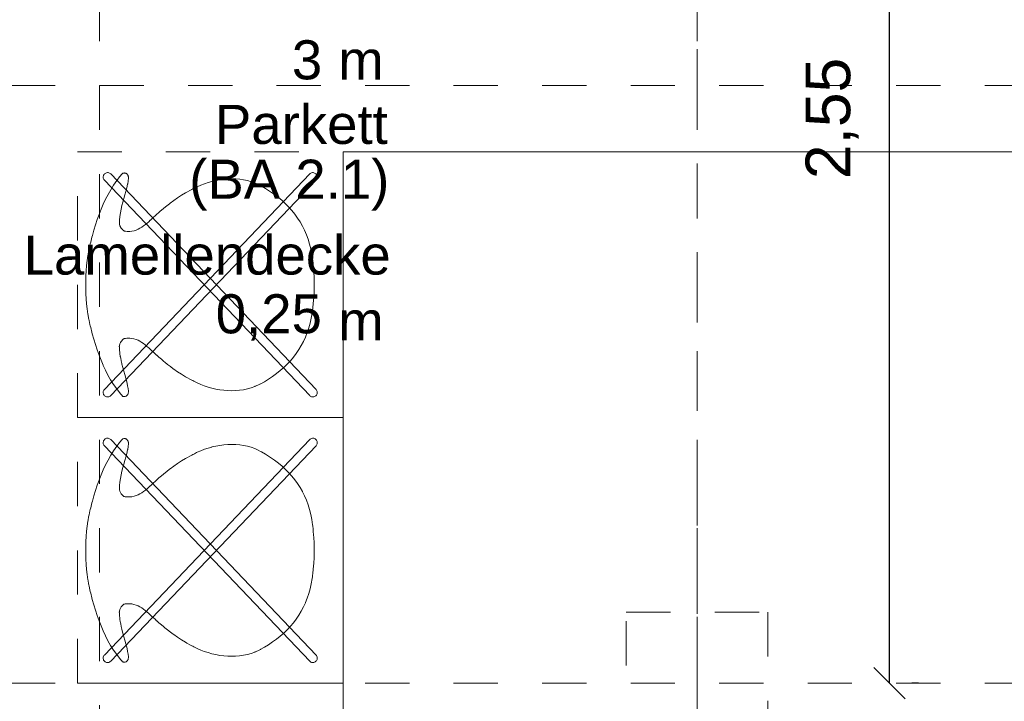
# Model space of a CAD drawing. Header units: metres. Extents: x -45.2 to 14.3, y -31.8 to 10.2.
# Tile 115 of 152: x -12.3 to -10.1, y -10.8 to -9.3. Entities that reach past the tile are written whole.
import ezdxf

# ---------------------------------------------------------------- set-up
doc = ezdxf.new("R2010")
doc.units = ezdxf.units.M
doc.header["$LTSCALE"] = 0.05
for name, pattern in [('Achsen 01', [5.291531, 3.175, -1.058062, 0.352704, -0.705764]), ('gestrichelt - 01', [2, 1, -1]), ('Raster 01', [2, 1, -1])]:
    doc.linetypes.add(name, pattern=pattern)
doc.layers.get('0').update_dxf_attribs({"lineweight": 25})
for name, color, linetype, lineweight in [('053_Niederspannungsanlagen-Bodentanks', 7, 'gestrichelt - 01', 9), ('AV1-Einrichtung Bemaßung', 7, 'Continuous', 9), ('AV1-Stempel-Raumstempel', 7, 'Continuous', 9)]:
    doc.layers.add(name, color=color, linetype=linetype, lineweight=lineweight)
for name, color, linetype, lineweight, true_color in [('AV1-Achsen', 1, 'Achsen 01', 18, 0xff0000), ('AV1-Bewegungsfläche', 7, 'gestrichelt - 01', 9, 0xd9d9d9), ('AV1-Einrichtung', 7, 'Continuous', 9, 0xa6a6a6), ('AV1-Raster', 7, 'Raster 01', 9, 0xa6a6a6)]:
    doc.layers.add(name, color=color, linetype=linetype, lineweight=lineweight, true_color=true_color)
doc.styles.add('Arial', font='arial.ttf')

msp = doc.modelspace()

# ---------------------------------------------------------------- linework, layer by layer
at = {"color": 0, "linetype": 'ByBlock', "lineweight": -2}
msp.add_line((-10.365, -10.8), (-10.365, -10.7293), dxfattribs=at)
at = {"color": 0, "linetype": 'Continuous', "lineweight": 15}
msp.add_line((-10.3296, -10.8354), (-10.4004, -10.7646), dxfattribs=at)
at = {"layer": '053_Niederspannungsanlagen-Bodentanks'}
msp.add_lwpolyline([(-10.96, -10.64), (-10.64, -10.64), (-10.64, -10.96), (-10.96, -10.96)], close=True, dxfattribs=at)
at = {"layer": 'AV1-Achsen'}
msp.add_line((-10.8, -26.5), (-10.8, 4.9), dxfattribs=at)
at = {"layer": 'AV1-Bewegungsfläche'}
for points in [[(-11.6, -9.6), (-11.6, -10.2), (-12.2, -10.2), (-12.2, -9.6)], [(-11.6, -10.2), (-11.6, -10.8), (-12.2, -10.8), (-12.2, -10.2)], [(-11.6, -10.8), (-11.6, -11.4), (-12.2, -11.4), (-12.2, -10.8)]]:
    msp.add_lwpolyline(points, close=True, dxfattribs=at)
at = {"layer": 'AV1-Einrichtung'}
for points in [[(-11.6, -12), (-11.6, -9.6), (-10, -9.6), (-10, -12)], [(-11.6651, -9.9014), (-11.6651, -9.9029), (-11.6651, -9.9076), (-11.6651, -9.9076), (-11.6655, -9.9186), (-11.666, -9.9273), (-11.666, -9.9273), (-11.6668, -9.9369), (-11.6672, -9.9409), (-11.6672, -9.9409), (-11.6674, -9.9424), (-11.6674, -9.9424), (-11.6676, -9.9455), (-11.6679, -9.9493), (-11.6679, -9.9493), (-11.6691, -9.96), (-11.6697, -9.9638), (-11.6697, -9.9638), (-11.6717, -9.9753), (-11.6717, -9.9754), (-11.6717, -9.9754), (-11.6742, -9.9866), (-11.6743, -9.9867), (-11.6743, -9.9867), (-11.6773, -9.9974), (-11.6773, -9.9975), (-11.6773, -9.9975), (-11.6809, -10.008), (-11.6809, -10.008), (-11.6809, -10.008), (-11.6849, -10.0181), (-11.6849, -10.0182), (-11.6849, -10.0182), (-11.6894, -10.0279), (-11.6895, -10.0279), (-11.6895, -10.0279), (-11.6944, -10.0373), (-11.6945, -10.0374), (-11.6945, -10.0374), (-11.6999, -10.0464), (-11.6999, -10.0464), (-11.6999, -10.0464), (-11.7058, -10.0551), (-11.7058, -10.0551), (-11.7122, -10.0635), (-11.7122, -10.0635), (-11.719, -10.0716), (-11.719, -10.0716), (-11.719, -10.0716), (-11.7262, -10.0793), (-11.7262, -10.0793), (-11.7262, -10.0793), (-11.7338, -10.0867), (-11.7338, -10.0867), (-11.7338, -10.0867), (-11.7418, -10.0938), (-11.7418, -10.0938), (-11.7418, -10.0938), (-11.7502, -10.1005), (-11.7503, -10.1005), (-11.7503, -10.1005), (-11.759, -10.107), (-11.7591, -10.107), (-11.7591, -10.107), (-11.7682, -10.1131), (-11.7684, -10.1132), (-11.7684, -10.1132), (-11.7777, -10.1189), (-11.7792, -10.1198), (-11.7792, -10.1198), (-11.7858, -10.1235), (-11.7862, -10.1237), (-11.7862, -10.1237), (-11.7921, -10.1267), (-11.7921, -10.1267), (-11.7982, -10.1294), (-11.7992, -10.1298), (-11.7992, -10.1298), (-11.8076, -10.1328), (-11.8076, -10.1328), (-11.8076, -10.1328), (-11.8161, -10.1352), (-11.8161, -10.1352), (-11.8161, -10.1352), (-11.8248, -10.137), (-11.8248, -10.137), (-11.8248, -10.137), (-11.8336, -10.1383), (-11.8336, -10.1383), (-11.8336, -10.1383), (-11.8426, -10.1391), (-11.8426, -10.1391), (-11.8426, -10.1391), (-11.8516, -10.1393), (-11.8516, -10.1393), (-11.8516, -10.1393), (-11.8606, -10.1391), (-11.8606, -10.1391), (-11.8606, -10.1391), (-11.8696, -10.1384), (-11.8696, -10.1384), (-11.8696, -10.1384), (-11.8786, -10.1372), (-11.8786, -10.1372), (-11.8786, -10.1372), (-11.8875, -10.1356), (-11.8875, -10.1356), (-11.8875, -10.1356), (-11.8963, -10.1336), (-11.8963, -10.1336), (-11.8963, -10.1336), (-11.9049, -10.1311), (-11.9049, -10.1311), (-11.9049, -10.1311), (-11.9134, -10.1283), (-11.9134, -10.1283), (-11.9134, -10.1283), (-11.9216, -10.1251), (-11.9216, -10.1251), (-11.9216, -10.1251), (-11.9296, -10.1215), (-11.9311, -10.1208), (-11.9311, -10.1208), (-11.9359, -10.1184), (-11.9373, -10.1176), (-11.9373, -10.1176), (-11.9392, -10.1166), (-11.9392, -10.1166), (-11.9417, -10.1154), (-11.9447, -10.1139), (-11.9447, -10.1139), (-11.9532, -10.1094), (-11.9561, -10.1077), (-11.9561, -10.1077), (-11.9652, -10.1022), (-11.9652, -10.1022), (-11.9652, -10.1022), (-11.974, -10.0964), (-11.974, -10.0964), (-11.9826, -10.0903), (-11.9836, -10.0896), (-11.9836, -10.0896), (-11.99, -10.0848), (-11.99, -10.0848), (-11.9962, -10.0799), (-11.9963, -10.0798), (-11.9963, -10.0798), (-12.0026, -10.0747), (-12.0047, -10.073), (-12.0047, -10.073), (-12.0112, -10.0676), (-12.0121, -10.0668), (-12.0121, -10.0668), (-12.0167, -10.0629), (-12.0169, -10.0628), (-12.0169, -10.0628), (-12.021, -10.0592), (-12.0213, -10.0589), (-12.0213, -10.0589), (-12.0248, -10.0557), (-12.0248, -10.0557), (-12.0283, -10.0524), (-12.0283, -10.0524), (-12.0283, -10.0524), (-12.0318, -10.0491), (-12.0319, -10.0491), (-12.0319, -10.0491), (-12.0354, -10.0457), (-12.0355, -10.0457), (-12.0355, -10.0457), (-12.0391, -10.0424), (-12.0391, -10.0424), (-12.0391, -10.0424), (-12.0429, -10.0391), (-12.0429, -10.0391), (-12.0429, -10.0391), (-12.0467, -10.036), (-12.0468, -10.036), (-12.0468, -10.036), (-12.0507, -10.033), (-12.0507, -10.033), (-12.0507, -10.033), (-12.0547, -10.0302), (-12.0548, -10.0302), (-12.0548, -10.0302), (-12.0589, -10.0277), (-12.0589, -10.0277), (-12.0589, -10.0277), (-12.0632, -10.0255), (-12.0632, -10.0255), (-12.0632, -10.0255), (-12.0677, -10.0236), (-12.0677, -10.0236), (-12.0723, -10.0222), (-12.0723, -10.0221), (-12.0723, -10.0221), (-12.0771, -10.0211), (-12.0771, -10.0211), (-12.0771, -10.0211), (-12.082, -10.0206), (-12.082, -10.0206), (-12.082, -10.0206), (-12.0871, -10.0206), (-12.0881, -10.0206), (-12.0881, -10.0206), (-12.0915, -10.021), (-12.0924, -10.0211), (-12.0924, -10.0211), (-12.0938, -10.0214), (-12.0938, -10.0214), (-12.0942, -10.0215), (-12.0943, -10.0215), (-12.0943, -10.0215), (-12.0948, -10.0218), (-12.095, -10.0219), (-12.095, -10.0219), (-12.0957, -10.0223), (-12.096, -10.0225), (-12.096, -10.0225), (-12.0973, -10.0235), (-12.0976, -10.0238), (-12.0976, -10.0238), (-12.0992, -10.0255), (-12.0993, -10.0256), (-12.0993, -10.0256), (-12.101, -10.0278), (-12.1011, -10.0279), (-12.1011, -10.0279), (-12.1026, -10.0305), (-12.1027, -10.0306), (-12.1027, -10.0306), (-12.104, -10.0336), (-12.1041, -10.034), (-12.1041, -10.034), (-12.1049, -10.0365), (-12.105, -10.0371), (-12.105, -10.0371), (-12.1052, -10.0384), (-12.1053, -10.0386), (-12.1053, -10.0386), (-12.1054, -10.0395), (-12.1054, -10.0395), (-12.1053, -10.0417), (-12.1053, -10.0422), (-12.1053, -10.0422), (-12.1052, -10.0454), (-12.1051, -10.047), (-12.1051, -10.047), (-12.1045, -10.0534), (-12.1042, -10.0555), (-12.1042, -10.0555), (-12.1033, -10.0617), (-12.1031, -10.0627), (-12.1031, -10.0627), (-12.1023, -10.0668), (-12.1023, -10.0668), (-12.1014, -10.0709), (-12.1012, -10.0719), (-12.1012, -10.0719), (-12.0997, -10.078), (-12.0995, -10.079), (-12.0995, -10.079), (-12.0973, -10.087), (-12.0973, -10.087), (-12.0951, -10.095), (-12.0951, -10.095), (-12.0928, -10.103), (-12.0928, -10.103), (-12.0906, -10.111), (-12.0906, -10.111), (-12.0906, -10.111), (-12.0885, -10.119), (-12.0885, -10.119), (-12.0885, -10.119), (-12.0868, -10.1272), (-12.0866, -10.1282), (-12.0866, -10.1282), (-12.0855, -10.1344), (-12.0853, -10.136), (-12.0853, -10.136), (-12.0849, -10.1391), (-12.0848, -10.1397), (-12.0848, -10.1397), (-12.0846, -10.1418), (-12.0846, -10.1418), (-12.0847, -10.1423), (-12.0848, -10.1427), (-12.0848, -10.1427), (-12.0851, -10.1441), (-12.0853, -10.1447), (-12.0853, -10.1447), (-12.0858, -10.1462), (-12.0858, -10.1462), (-12.0858, -10.1462), (-12.0864, -10.1476), (-12.0864, -10.1476), (-12.0864, -10.1476), (-12.0872, -10.1489), (-12.0872, -10.1489), (-12.0872, -10.1489), (-12.0881, -10.15), (-12.0881, -10.15), (-12.0885, -10.1505), (-12.0891, -10.1509), (-12.0894, -10.1512), (-12.0894, -10.1512), (-12.09, -10.1516), (-12.0906, -10.1519), (-12.0906, -10.1519), (-12.0919, -10.1523), (-12.092, -10.1523), (-12.092, -10.1523), (-12.0927, -10.1525), (-12.0934, -10.1526), (-12.0937, -10.1526), (-12.0937, -10.1526), (-12.0948, -10.1525), (-12.0948, -10.1525), (-12.096, -10.1524), (-12.0961, -10.1523), (-12.0961, -10.1523), (-12.0971, -10.1521), (-12.0972, -10.1521), (-12.0972, -10.1521), (-12.0979, -10.1519), (-12.0979, -10.1519), (-12.0999, -10.1496), (-12.1024, -10.1467), (-12.1024, -10.1467), (-12.1091, -10.1383), (-12.1114, -10.1352), (-12.1114, -10.1352), (-12.1184, -10.1251), (-12.1184, -10.1251), (-12.125, -10.1147), (-12.125, -10.1147), (-12.131, -10.1041), (-12.131, -10.1041), (-12.131, -10.1041), (-12.1367, -10.0931), (-12.1367, -10.0931), (-12.1367, -10.0931), (-12.1419, -10.082), (-12.1419, -10.0819), (-12.1419, -10.0819), (-12.1468, -10.0705), (-12.1468, -10.0705), (-12.1468, -10.0705), (-12.1513, -10.0589), (-12.1513, -10.0589), (-12.1513, -10.0589), (-12.1555, -10.0471), (-12.1555, -10.0471), (-12.1555, -10.0471), (-12.1594, -10.0352), (-12.1594, -10.0352), (-12.1594, -10.0352), (-12.163, -10.0231), (-12.163, -10.0231), (-12.163, -10.0231), (-12.1664, -10.011), (-12.1674, -10.0072), (-12.1674, -10.0072), (-12.1701, -9.9964), (-12.1711, -9.9926), (-12.1711, -9.9926), (-12.1718, -9.9895), (-12.1738, -9.9806), (-12.1738, -9.9806), (-12.1744, -9.9777), (-12.1748, -9.9756), (-12.1748, -9.9756), (-12.176, -9.9684), (-12.1764, -9.9663), (-12.1764, -9.9663), (-12.178, -9.9547), (-12.178, -9.9547), (-12.178, -9.9547), (-12.1793, -9.9432), (-12.1793, -9.9432), (-12.1793, -9.9432), (-12.1803, -9.9316), (-12.1803, -9.9316), (-12.1809, -9.9201), (-12.1811, -9.9165), (-12.1811, -9.9165), (-12.1813, -9.9064), (-12.1813, -9.9028), (-12.1813, -9.9028), (-12.1814, -9.8999), (-12.1813, -9.9001), (-12.1813, -9.9001), (-12.1813, -9.8972), (-12.1812, -9.8936), (-12.1812, -9.8936), (-12.181, -9.8835), (-12.1808, -9.8799), (-12.1808, -9.8799), (-12.1802, -9.8684), (-12.1802, -9.8684), (-12.1792, -9.8568), (-12.1792, -9.8568), (-12.1792, -9.8568), (-12.1779, -9.8453), (-12.1779, -9.8453), (-12.1779, -9.8453), (-12.1763, -9.8338), (-12.1759, -9.8316), (-12.1759, -9.8316), (-12.1747, -9.8244), (-12.1743, -9.8223), (-12.1743, -9.8223), (-12.1737, -9.8194), (-12.1717, -9.8105), (-12.1717, -9.8105), (-12.171, -9.8074), (-12.1701, -9.8036), (-12.1701, -9.8036), (-12.1673, -9.7928), (-12.1663, -9.789), (-12.1663, -9.789), (-12.1629, -9.7769), (-12.1629, -9.7769), (-12.1629, -9.7769), (-12.1593, -9.7648), (-12.1593, -9.7648), (-12.1593, -9.7648), (-12.1554, -9.7529), (-12.1554, -9.7529), (-12.1554, -9.7529), (-12.1512, -9.7411), (-12.1512, -9.7411), (-12.1512, -9.7411), (-12.1467, -9.7295), (-12.1467, -9.7295), (-12.1467, -9.7295), (-12.1418, -9.7181), (-12.1418, -9.718), (-12.1418, -9.718), (-12.1366, -9.7069), (-12.1366, -9.7069), (-12.1366, -9.7069), (-12.1309, -9.6959), (-12.1309, -9.6959), (-12.1309, -9.6959), (-12.1249, -9.6853), (-12.1249, -9.6853), (-12.1183, -9.6749), (-12.1183, -9.6749), (-12.1113, -9.6648), (-12.1104, -9.6636), (-12.1104, -9.6636), (-12.1047, -9.6563), (-12.1033, -9.6545), (-12.1033, -9.6545), (-12.1003, -9.651), (-12.0998, -9.6504), (-12.0998, -9.6504), (-12.0978, -9.6481), (-12.0978, -9.6481), (-12.0971, -9.6479), (-12.0967, -9.6478), (-12.0967, -9.6478), (-12.0952, -9.6475), (-12.0947, -9.6475), (-12.0947, -9.6475), (-12.0936, -9.6474), (-12.0936, -9.6474), (-12.0926, -9.6475), (-12.0924, -9.6476), (-12.0924, -9.6476), (-12.0916, -9.6477), (-12.091, -9.648), (-12.0907, -9.648), (-12.0907, -9.648), (-12.0899, -9.6484), (-12.0892, -9.6489), (-12.0892, -9.6489), (-12.0885, -9.6495), (-12.0878, -9.6502), (-12.0878, -9.6502), (-12.0878, -9.6502), (-12.0867, -9.6517), (-12.0867, -9.6518), (-12.0867, -9.6518), (-12.0858, -9.6535), (-12.0858, -9.6536), (-12.0858, -9.6536), (-12.0851, -9.6555), (-12.085, -9.6559), (-12.085, -9.6559), (-12.0847, -9.6573), (-12.0846, -9.6577), (-12.0846, -9.6577), (-12.0845, -9.6582), (-12.0845, -9.6582), (-12.0847, -9.6603), (-12.0848, -9.6609), (-12.0848, -9.6609), (-12.0852, -9.664), (-12.0854, -9.6656), (-12.0854, -9.6656), (-12.0865, -9.6718), (-12.0867, -9.6728), (-12.0867, -9.6728), (-12.0884, -9.681), (-12.0884, -9.681), (-12.0884, -9.681), (-12.0905, -9.6891), (-12.0905, -9.6891), (-12.0905, -9.6891), (-12.0927, -9.6971), (-12.0927, -9.6971), (-12.095, -9.705), (-12.095, -9.705), (-12.0972, -9.713), (-12.0972, -9.713), (-12.0994, -9.721), (-12.0994, -9.721), (-12.0994, -9.721), (-12.1013, -9.7291), (-12.1013, -9.7291), (-12.1013, -9.7291), (-12.103, -9.7373), (-12.103, -9.7373), (-12.103, -9.7373), (-12.1043, -9.7456), (-12.1044, -9.7466), (-12.1044, -9.7466), (-12.105, -9.753), (-12.1051, -9.7546), (-12.1051, -9.7546), (-12.1052, -9.7578), (-12.1052, -9.7584), (-12.1052, -9.7584), (-12.1053, -9.7605), (-12.1053, -9.7605), (-12.1052, -9.7614), (-12.1051, -9.7616), (-12.1051, -9.7616), (-12.1049, -9.7629), (-12.1048, -9.7635), (-12.1048, -9.7635), (-12.104, -9.766), (-12.1039, -9.7665), (-12.1039, -9.7665), (-12.1026, -9.7694), (-12.1025, -9.7695), (-12.1025, -9.7695), (-12.101, -9.7721), (-12.1009, -9.7722), (-12.1009, -9.7722), (-12.0992, -9.7744), (-12.099, -9.7747), (-12.099, -9.7747), (-12.0976, -9.776), (-12.0974, -9.7763), (-12.0974, -9.7763), (-12.0965, -9.777), (-12.0965, -9.7771), (-12.0965, -9.7771), (-12.0957, -9.7776), (-12.0956, -9.7777), (-12.0956, -9.7777), (-12.0949, -9.7781), (-12.0947, -9.7782), (-12.0947, -9.7782), (-12.0942, -9.7785), (-12.0941, -9.7785), (-12.0941, -9.7785), (-12.0937, -9.7786), (-12.0937, -9.7786), (-12.0923, -9.7789), (-12.0914, -9.779), (-12.0914, -9.779), (-12.088, -9.7794), (-12.087, -9.7794), (-12.087, -9.7794), (-12.0819, -9.7794), (-12.0819, -9.7794), (-12.0819, -9.7794), (-12.077, -9.7789), (-12.0769, -9.7789), (-12.0769, -9.7789), (-12.0722, -9.7779), (-12.0722, -9.7778), (-12.0722, -9.7778), (-12.0676, -9.7764), (-12.0676, -9.7764), (-12.0631, -9.7745), (-12.0631, -9.7745), (-12.0588, -9.7723), (-12.0588, -9.7723), (-12.0588, -9.7723), (-12.0546, -9.7698), (-12.0546, -9.7698), (-12.0546, -9.7698), (-12.0506, -9.767), (-12.0506, -9.767), (-12.0506, -9.767), (-12.0466, -9.764), (-12.0466, -9.764), (-12.0466, -9.764), (-12.0428, -9.7609), (-12.0428, -9.7609), (-12.0428, -9.7609), (-12.039, -9.7576), (-12.039, -9.7576), (-12.039, -9.7576), (-12.0354, -9.7543), (-12.0353, -9.7543), (-12.0353, -9.7543), (-12.0317, -9.7509), (-12.0317, -9.7509), (-12.0317, -9.7509), (-12.0282, -9.7476), (-12.0282, -9.7476), (-12.0282, -9.7476), (-12.0247, -9.7443), (-12.0247, -9.7443), (-12.0212, -9.7411), (-12.0209, -9.7408), (-12.0209, -9.7408), (-12.0167, -9.7372), (-12.0166, -9.7371), (-12.0166, -9.7371), (-12.012, -9.7332), (-12.011, -9.7324), (-12.011, -9.7324), (-12.0046, -9.7271), (-12.0046, -9.727), (-12.0046, -9.727), (-11.9983, -9.7219), (-11.9983, -9.7219), (-11.9919, -9.7168), (-11.9909, -9.716), (-11.9909, -9.716), (-11.9825, -9.7097), (-11.9825, -9.7097), (-11.9825, -9.7097), (-11.9739, -9.7036), (-11.9739, -9.7036), (-11.9651, -9.6978), (-11.9651, -9.6978), (-11.9651, -9.6978), (-11.956, -9.6924), (-11.9531, -9.6906), (-11.9531, -9.6906), (-11.9446, -9.6861), (-11.9416, -9.6846), (-11.9416, -9.6846), (-11.9391, -9.6834), (-11.9391, -9.6834), (-11.9372, -9.6824), (-11.9358, -9.6816), (-11.9358, -9.6816), (-11.931, -9.6792), (-11.9295, -9.6785), (-11.9295, -9.6785), (-11.9215, -9.6749), (-11.9215, -9.6749), (-11.9215, -9.6749), (-11.9133, -9.6717), (-11.9132, -9.6717), (-11.9132, -9.6717), (-11.9048, -9.6689), (-11.9048, -9.6689), (-11.9048, -9.6689), (-11.8962, -9.6665), (-11.8962, -9.6664), (-11.8962, -9.6664), (-11.8874, -9.6644), (-11.8874, -9.6644), (-11.8874, -9.6644), (-11.8785, -9.6628), (-11.8785, -9.6628), (-11.8785, -9.6628), (-11.8695, -9.6616), (-11.8695, -9.6616), (-11.8695, -9.6616), (-11.8605, -9.6609), (-11.8605, -9.6609), (-11.8605, -9.6609), (-11.8515, -9.6607), (-11.8514, -9.6607), (-11.8514, -9.6607), (-11.8425, -9.6609), (-11.8424, -9.6609), (-11.8424, -9.6609), (-11.8335, -9.6617), (-11.8335, -9.6617), (-11.8335, -9.6617), (-11.8247, -9.663), (-11.8247, -9.663), (-11.8247, -9.663), (-11.816, -9.6648), (-11.816, -9.6648), (-11.816, -9.6648), (-11.8075, -9.6672), (-11.8075, -9.6672), (-11.8075, -9.6672), (-11.7991, -9.6702), (-11.7981, -9.6706), (-11.7981, -9.6706), (-11.792, -9.6733), (-11.792, -9.6733), (-11.7861, -9.6763), (-11.7845, -9.6772), (-11.7845, -9.6772), (-11.7755, -9.6824), (-11.7729, -9.6839), (-11.7729, -9.6839), (-11.7636, -9.6899), (-11.7635, -9.6899), (-11.7635, -9.6899), (-11.7545, -9.6962), (-11.7545, -9.6962), (-11.7545, -9.6962), (-11.7459, -9.7028), (-11.7459, -9.7028), (-11.7459, -9.7028), (-11.7377, -9.7097), (-11.7376, -9.7097), (-11.7376, -9.7097), (-11.7298, -9.717), (-11.7298, -9.717), (-11.7298, -9.717), (-11.7224, -9.7245), (-11.7224, -9.7245), (-11.7224, -9.7245), (-11.7154, -9.7324), (-11.7154, -9.7324), (-11.7088, -9.7406), (-11.7088, -9.7406), (-11.7027, -9.7492), (-11.7027, -9.7492), (-11.7027, -9.7492), (-11.697, -9.7581), (-11.697, -9.7581), (-11.697, -9.7581), (-11.6918, -9.7673), (-11.6918, -9.7674), (-11.6918, -9.7674), (-11.687, -9.7769), (-11.687, -9.777), (-11.687, -9.777), (-11.6827, -9.7869), (-11.6827, -9.7869), (-11.6827, -9.7869), (-11.6789, -9.7972), (-11.6789, -9.7973), (-11.6789, -9.7973), (-11.6756, -9.8079), (-11.6756, -9.808), (-11.6756, -9.808), (-11.6728, -9.8189), (-11.6728, -9.8191), (-11.6728, -9.8191), (-11.6705, -9.8304), (-11.6705, -9.8305), (-11.6705, -9.8305), (-11.6687, -9.8422), (-11.6684, -9.8446), (-11.6684, -9.8446), (-11.6677, -9.8522), (-11.6675, -9.8545), (-11.6675, -9.8545), (-11.6673, -9.8576), (-11.6673, -9.8576), (-11.6671, -9.8591), (-11.6667, -9.8631), (-11.6667, -9.8631), (-11.6659, -9.8727), (-11.6654, -9.8815), (-11.6654, -9.8815), (-11.665, -9.8924), (-11.665, -9.8971), (-11.665, -9.8971), (-11.6649, -9.8986)], [(-12.1392, -9.6635), (-12.1402, -9.6622), (-12.1411, -9.6606), (-12.1416, -9.659), (-12.1419, -9.6573), (-12.1419, -9.6555), (-12.1415, -9.6538), (-12.1409, -9.6522), (-12.14, -9.6507), (-12.1388, -9.6494), (-12.1388, -9.6494), (-12.1374, -9.6483), (-12.1359, -9.6475), (-12.1343, -9.6469), (-12.1325, -9.6467), (-12.1308, -9.6467), (-12.1291, -9.647), (-12.1275, -9.6477), (-12.126, -9.6486), (-12.1247, -9.6497), (-11.6608, -10.1365), (-11.6608, -10.1365), (-11.6598, -10.1378), (-11.6589, -10.1394), (-11.6584, -10.141), (-11.6581, -10.1427), (-11.6581, -10.1445), (-11.6585, -10.1462), (-11.6591, -10.1478), (-11.66, -10.1493), (-11.6612, -10.1506), (-11.6612, -10.1506), (-11.6626, -10.1517), (-11.6641, -10.1525), (-11.6657, -10.1531), (-11.6675, -10.1533), (-11.6692, -10.1533), (-11.6709, -10.153), (-11.6725, -10.1523), (-11.674, -10.1514), (-11.6753, -10.1503)], [(-12.1247, -10.1503), (-12.126, -10.1514), (-12.1275, -10.1523), (-12.1291, -10.153), (-12.1308, -10.1533), (-12.1325, -10.1533), (-12.1343, -10.1531), (-12.1359, -10.1525), (-12.1374, -10.1517), (-12.1388, -10.1506), (-12.1388, -10.1506), (-12.14, -10.1493), (-12.1409, -10.1478), (-12.1415, -10.1462), (-12.1419, -10.1445), (-12.1419, -10.1427), (-12.1416, -10.141), (-12.1411, -10.1394), (-12.1402, -10.1378), (-12.1392, -10.1365), (-11.6753, -9.6497), (-11.6753, -9.6497), (-11.674, -9.6486), (-11.6725, -9.6477), (-11.6709, -9.647), (-11.6692, -9.6467), (-11.6675, -9.6467), (-11.6657, -9.6469), (-11.6657, -9.6469), (-11.6641, -9.6475), (-11.6626, -9.6483), (-11.6612, -9.6494), (-11.66, -9.6507), (-11.6591, -9.6522), (-11.6585, -9.6538), (-11.6585, -9.6538), (-11.6581, -9.6555), (-11.6581, -9.6573), (-11.6584, -9.659), (-11.6589, -9.6606), (-11.6598, -9.6622), (-11.6608, -9.6635)], [(-11.6651, -10.5014), (-11.6651, -10.5029), (-11.6651, -10.5076), (-11.6651, -10.5076), (-11.6655, -10.5186), (-11.666, -10.5273), (-11.666, -10.5273), (-11.6668, -10.5369), (-11.6672, -10.5409), (-11.6672, -10.5409), (-11.6674, -10.5424), (-11.6674, -10.5424), (-11.6676, -10.5455), (-11.6679, -10.5493), (-11.6679, -10.5493), (-11.6691, -10.56), (-11.6697, -10.5638), (-11.6697, -10.5638), (-11.6717, -10.5753), (-11.6717, -10.5754), (-11.6717, -10.5754), (-11.6742, -10.5866), (-11.6743, -10.5867), (-11.6743, -10.5867), (-11.6773, -10.5974), (-11.6773, -10.5975), (-11.6773, -10.5975), (-11.6809, -10.608), (-11.6809, -10.608), (-11.6809, -10.608), (-11.6849, -10.6181), (-11.6849, -10.6182), (-11.6849, -10.6182), (-11.6894, -10.6279), (-11.6895, -10.6279), (-11.6895, -10.6279), (-11.6944, -10.6373), (-11.6945, -10.6374), (-11.6945, -10.6374), (-11.6999, -10.6464), (-11.6999, -10.6464), (-11.6999, -10.6464), (-11.7058, -10.6551), (-11.7058, -10.6551), (-11.7122, -10.6635), (-11.7122, -10.6635), (-11.719, -10.6716), (-11.719, -10.6716), (-11.719, -10.6716), (-11.7262, -10.6793), (-11.7262, -10.6793), (-11.7262, -10.6793), (-11.7338, -10.6867), (-11.7338, -10.6867), (-11.7338, -10.6867), (-11.7418, -10.6938), (-11.7418, -10.6938), (-11.7418, -10.6938), (-11.7502, -10.7005), (-11.7503, -10.7005), (-11.7503, -10.7005), (-11.759, -10.707), (-11.7591, -10.707), (-11.7591, -10.707), (-11.7682, -10.7131), (-11.7684, -10.7132), (-11.7684, -10.7132), (-11.7777, -10.7189), (-11.7792, -10.7198), (-11.7792, -10.7198), (-11.7858, -10.7235), (-11.7862, -10.7237), (-11.7862, -10.7237), (-11.7921, -10.7267), (-11.7921, -10.7267), (-11.7982, -10.7294), (-11.7992, -10.7298), (-11.7992, -10.7298), (-11.8076, -10.7328), (-11.8076, -10.7328), (-11.8076, -10.7328), (-11.8161, -10.7352), (-11.8161, -10.7352), (-11.8161, -10.7352), (-11.8248, -10.737), (-11.8248, -10.737), (-11.8248, -10.737), (-11.8336, -10.7383), (-11.8336, -10.7383), (-11.8336, -10.7383), (-11.8426, -10.7391), (-11.8426, -10.7391), (-11.8426, -10.7391), (-11.8516, -10.7393), (-11.8516, -10.7393), (-11.8516, -10.7393), (-11.8606, -10.7391), (-11.8606, -10.7391), (-11.8606, -10.7391), (-11.8696, -10.7384), (-11.8696, -10.7384), (-11.8696, -10.7384), (-11.8786, -10.7372), (-11.8786, -10.7372), (-11.8786, -10.7372), (-11.8875, -10.7356), (-11.8875, -10.7356), (-11.8875, -10.7356), (-11.8963, -10.7336), (-11.8963, -10.7336), (-11.8963, -10.7336), (-11.9049, -10.7311), (-11.9049, -10.7311), (-11.9049, -10.7311), (-11.9134, -10.7283), (-11.9134, -10.7283), (-11.9134, -10.7283), (-11.9216, -10.7251), (-11.9216, -10.7251), (-11.9216, -10.7251), (-11.9296, -10.7215), (-11.9311, -10.7208), (-11.9311, -10.7208), (-11.9359, -10.7184), (-11.9373, -10.7176), (-11.9373, -10.7176), (-11.9392, -10.7166), (-11.9392, -10.7166), (-11.9417, -10.7154), (-11.9447, -10.7139), (-11.9447, -10.7139), (-11.9532, -10.7094), (-11.9561, -10.7077), (-11.9561, -10.7077), (-11.9652, -10.7022), (-11.9652, -10.7022), (-11.9652, -10.7022), (-11.974, -10.6964), (-11.974, -10.6964), (-11.9826, -10.6903), (-11.9836, -10.6896), (-11.9836, -10.6896), (-11.99, -10.6848), (-11.99, -10.6848), (-11.9962, -10.6799), (-11.9963, -10.6798), (-11.9963, -10.6798), (-12.0026, -10.6747), (-12.0047, -10.673), (-12.0047, -10.673), (-12.0112, -10.6676), (-12.0121, -10.6668), (-12.0121, -10.6668), (-12.0167, -10.6629), (-12.0169, -10.6628), (-12.0169, -10.6628), (-12.021, -10.6592), (-12.0213, -10.6589), (-12.0213, -10.6589), (-12.0248, -10.6557), (-12.0248, -10.6557), (-12.0283, -10.6524), (-12.0283, -10.6524), (-12.0283, -10.6524), (-12.0318, -10.6491), (-12.0319, -10.6491), (-12.0319, -10.6491), (-12.0354, -10.6457), (-12.0355, -10.6457), (-12.0355, -10.6457), (-12.0391, -10.6424), (-12.0391, -10.6424), (-12.0391, -10.6424), (-12.0429, -10.6391), (-12.0429, -10.6391), (-12.0429, -10.6391), (-12.0467, -10.636), (-12.0468, -10.636), (-12.0468, -10.636), (-12.0507, -10.633), (-12.0507, -10.633), (-12.0507, -10.633), (-12.0547, -10.6302), (-12.0548, -10.6302), (-12.0548, -10.6302), (-12.0589, -10.6277), (-12.0589, -10.6277), (-12.0589, -10.6277), (-12.0632, -10.6255), (-12.0632, -10.6255), (-12.0632, -10.6255), (-12.0677, -10.6236), (-12.0677, -10.6236), (-12.0723, -10.6222), (-12.0723, -10.6221), (-12.0723, -10.6221), (-12.0771, -10.6211), (-12.0771, -10.6211), (-12.0771, -10.6211), (-12.082, -10.6206), (-12.082, -10.6206), (-12.082, -10.6206), (-12.0871, -10.6206), (-12.0881, -10.6206), (-12.0881, -10.6206), (-12.0915, -10.621), (-12.0924, -10.6211), (-12.0924, -10.6211), (-12.0938, -10.6214), (-12.0938, -10.6214), (-12.0942, -10.6215), (-12.0943, -10.6215), (-12.0943, -10.6215), (-12.0948, -10.6218), (-12.095, -10.6219), (-12.095, -10.6219), (-12.0957, -10.6223), (-12.096, -10.6225), (-12.096, -10.6225), (-12.0973, -10.6235), (-12.0976, -10.6238), (-12.0976, -10.6238), (-12.0992, -10.6255), (-12.0993, -10.6256), (-12.0993, -10.6256), (-12.101, -10.6278), (-12.1011, -10.6279), (-12.1011, -10.6279), (-12.1026, -10.6305), (-12.1027, -10.6306), (-12.1027, -10.6306), (-12.104, -10.6336), (-12.1041, -10.634), (-12.1041, -10.634), (-12.1049, -10.6365), (-12.105, -10.6371), (-12.105, -10.6371), (-12.1052, -10.6384), (-12.1053, -10.6386), (-12.1053, -10.6386), (-12.1054, -10.6395), (-12.1054, -10.6395), (-12.1053, -10.6417), (-12.1053, -10.6422), (-12.1053, -10.6422), (-12.1052, -10.6454), (-12.1051, -10.647), (-12.1051, -10.647), (-12.1045, -10.6534), (-12.1042, -10.6555), (-12.1042, -10.6555), (-12.1033, -10.6617), (-12.1031, -10.6627), (-12.1031, -10.6627), (-12.1023, -10.6668), (-12.1023, -10.6668), (-12.1014, -10.6709), (-12.1012, -10.6719), (-12.1012, -10.6719), (-12.0997, -10.678), (-12.0995, -10.679), (-12.0995, -10.679), (-12.0973, -10.687), (-12.0973, -10.687), (-12.0951, -10.695), (-12.0951, -10.695), (-12.0928, -10.703), (-12.0928, -10.703), (-12.0906, -10.711), (-12.0906, -10.711), (-12.0906, -10.711), (-12.0885, -10.719), (-12.0885, -10.719), (-12.0885, -10.719), (-12.0868, -10.7272), (-12.0866, -10.7282), (-12.0866, -10.7282), (-12.0855, -10.7344), (-12.0853, -10.736), (-12.0853, -10.736), (-12.0849, -10.7391), (-12.0848, -10.7397), (-12.0848, -10.7397), (-12.0846, -10.7418), (-12.0846, -10.7418), (-12.0847, -10.7423), (-12.0848, -10.7427), (-12.0848, -10.7427), (-12.0851, -10.7441), (-12.0853, -10.7447), (-12.0853, -10.7447), (-12.0858, -10.7462), (-12.0858, -10.7462), (-12.0858, -10.7462), (-12.0864, -10.7476), (-12.0864, -10.7476), (-12.0864, -10.7476), (-12.0872, -10.7489), (-12.0872, -10.7489), (-12.0872, -10.7489), (-12.0881, -10.75), (-12.0881, -10.75), (-12.0885, -10.7505), (-12.0891, -10.7509), (-12.0894, -10.7512), (-12.0894, -10.7512), (-12.09, -10.7516), (-12.0906, -10.7519), (-12.0906, -10.7519), (-12.0919, -10.7523), (-12.092, -10.7523), (-12.092, -10.7523), (-12.0927, -10.7525), (-12.0934, -10.7526), (-12.0937, -10.7526), (-12.0937, -10.7526), (-12.0948, -10.7525), (-12.0948, -10.7525), (-12.096, -10.7524), (-12.0961, -10.7523), (-12.0961, -10.7523), (-12.0971, -10.7521), (-12.0972, -10.7521), (-12.0972, -10.7521), (-12.0979, -10.7519), (-12.0979, -10.7519), (-12.0999, -10.7496), (-12.1024, -10.7467), (-12.1024, -10.7467), (-12.1091, -10.7383), (-12.1114, -10.7352), (-12.1114, -10.7352), (-12.1184, -10.7251), (-12.1184, -10.7251), (-12.125, -10.7147), (-12.125, -10.7147), (-12.131, -10.7041), (-12.131, -10.7041), (-12.131, -10.7041), (-12.1367, -10.6931), (-12.1367, -10.6931), (-12.1367, -10.6931), (-12.1419, -10.682), (-12.1419, -10.6819), (-12.1419, -10.6819), (-12.1468, -10.6705), (-12.1468, -10.6705), (-12.1468, -10.6705), (-12.1513, -10.6589), (-12.1513, -10.6589), (-12.1513, -10.6589), (-12.1555, -10.6471), (-12.1555, -10.6471), (-12.1555, -10.6471), (-12.1594, -10.6352), (-12.1594, -10.6352), (-12.1594, -10.6352), (-12.163, -10.6231), (-12.163, -10.6231), (-12.163, -10.6231), (-12.1664, -10.611), (-12.1674, -10.6072), (-12.1674, -10.6072), (-12.1701, -10.5964), (-12.1711, -10.5926), (-12.1711, -10.5926), (-12.1718, -10.5895), (-12.1738, -10.5806), (-12.1738, -10.5806), (-12.1744, -10.5777), (-12.1748, -10.5756), (-12.1748, -10.5756), (-12.176, -10.5684), (-12.1764, -10.5663), (-12.1764, -10.5663), (-12.178, -10.5547), (-12.178, -10.5547), (-12.178, -10.5547), (-12.1793, -10.5432), (-12.1793, -10.5432), (-12.1793, -10.5432), (-12.1803, -10.5316), (-12.1803, -10.5316), (-12.1809, -10.5201), (-12.1811, -10.5165), (-12.1811, -10.5165), (-12.1813, -10.5064), (-12.1813, -10.5028), (-12.1813, -10.5028), (-12.1814, -10.4999), (-12.1813, -10.5001), (-12.1813, -10.5001), (-12.1813, -10.4972), (-12.1812, -10.4936), (-12.1812, -10.4936), (-12.181, -10.4835), (-12.1808, -10.4799), (-12.1808, -10.4799), (-12.1802, -10.4684), (-12.1802, -10.4684), (-12.1792, -10.4568), (-12.1792, -10.4568), (-12.1792, -10.4568), (-12.1779, -10.4453), (-12.1779, -10.4453), (-12.1779, -10.4453), (-12.1763, -10.4338), (-12.1759, -10.4316), (-12.1759, -10.4316), (-12.1747, -10.4244), (-12.1743, -10.4223), (-12.1743, -10.4223), (-12.1737, -10.4194), (-12.1717, -10.4105), (-12.1717, -10.4105), (-12.171, -10.4074), (-12.1701, -10.4036), (-12.1701, -10.4036), (-12.1673, -10.3928), (-12.1663, -10.389), (-12.1663, -10.389), (-12.1629, -10.3769), (-12.1629, -10.3769), (-12.1629, -10.3769), (-12.1593, -10.3648), (-12.1593, -10.3648), (-12.1593, -10.3648), (-12.1554, -10.3529), (-12.1554, -10.3529), (-12.1554, -10.3529), (-12.1512, -10.3411), (-12.1512, -10.3411), (-12.1512, -10.3411), (-12.1467, -10.3295), (-12.1467, -10.3295), (-12.1467, -10.3295), (-12.1418, -10.3181), (-12.1418, -10.318), (-12.1418, -10.318), (-12.1366, -10.3069), (-12.1366, -10.3069), (-12.1366, -10.3069), (-12.1309, -10.2959), (-12.1309, -10.2959), (-12.1309, -10.2959), (-12.1249, -10.2853), (-12.1249, -10.2853), (-12.1183, -10.2749), (-12.1183, -10.2749), (-12.1113, -10.2648), (-12.1104, -10.2636), (-12.1104, -10.2636), (-12.1047, -10.2563), (-12.1033, -10.2545), (-12.1033, -10.2545), (-12.1003, -10.251), (-12.0998, -10.2504), (-12.0998, -10.2504), (-12.0978, -10.2481), (-12.0978, -10.2481), (-12.0971, -10.2479), (-12.0967, -10.2478), (-12.0967, -10.2478), (-12.0952, -10.2475), (-12.0947, -10.2475), (-12.0947, -10.2475), (-12.0936, -10.2474), (-12.0936, -10.2474), (-12.0926, -10.2475), (-12.0924, -10.2476), (-12.0924, -10.2476), (-12.0916, -10.2477), (-12.091, -10.248), (-12.0907, -10.248), (-12.0907, -10.248), (-12.0899, -10.2484), (-12.0892, -10.2489), (-12.0892, -10.2489), (-12.0885, -10.2495), (-12.0878, -10.2502), (-12.0878, -10.2502), (-12.0878, -10.2502), (-12.0867, -10.2517), (-12.0867, -10.2518), (-12.0867, -10.2518), (-12.0858, -10.2535), (-12.0858, -10.2536), (-12.0858, -10.2536), (-12.0851, -10.2555), (-12.085, -10.2559), (-12.085, -10.2559), (-12.0847, -10.2573), (-12.0846, -10.2577), (-12.0846, -10.2577), (-12.0845, -10.2582), (-12.0845, -10.2582), (-12.0847, -10.2603), (-12.0848, -10.2609), (-12.0848, -10.2609), (-12.0852, -10.264), (-12.0854, -10.2656), (-12.0854, -10.2656), (-12.0865, -10.2718), (-12.0867, -10.2728), (-12.0867, -10.2728), (-12.0884, -10.281), (-12.0884, -10.281), (-12.0884, -10.281), (-12.0905, -10.2891), (-12.0905, -10.2891), (-12.0905, -10.2891), (-12.0927, -10.2971), (-12.0927, -10.2971), (-12.095, -10.305), (-12.095, -10.305), (-12.0972, -10.313), (-12.0972, -10.313), (-12.0994, -10.321), (-12.0994, -10.321), (-12.0994, -10.321), (-12.1013, -10.3291), (-12.1013, -10.3291), (-12.1013, -10.3291), (-12.103, -10.3373), (-12.103, -10.3373), (-12.103, -10.3373), (-12.1043, -10.3456), (-12.1044, -10.3466), (-12.1044, -10.3466), (-12.105, -10.353), (-12.1051, -10.3546), (-12.1051, -10.3546), (-12.1052, -10.3578), (-12.1052, -10.3584), (-12.1052, -10.3584), (-12.1053, -10.3605), (-12.1053, -10.3605), (-12.1052, -10.3614), (-12.1051, -10.3616), (-12.1051, -10.3616), (-12.1049, -10.3629), (-12.1048, -10.3635), (-12.1048, -10.3635), (-12.104, -10.366), (-12.1039, -10.3665), (-12.1039, -10.3665), (-12.1026, -10.3694), (-12.1025, -10.3695), (-12.1025, -10.3695), (-12.101, -10.3721), (-12.1009, -10.3722), (-12.1009, -10.3722), (-12.0992, -10.3744), (-12.099, -10.3747), (-12.099, -10.3747), (-12.0976, -10.376), (-12.0974, -10.3763), (-12.0974, -10.3763), (-12.0965, -10.377), (-12.0965, -10.3771), (-12.0965, -10.3771), (-12.0957, -10.3776), (-12.0956, -10.3777), (-12.0956, -10.3777), (-12.0949, -10.3781), (-12.0947, -10.3782), (-12.0947, -10.3782), (-12.0942, -10.3785), (-12.0941, -10.3785), (-12.0941, -10.3785), (-12.0937, -10.3786), (-12.0937, -10.3786), (-12.0923, -10.3789), (-12.0914, -10.379), (-12.0914, -10.379), (-12.088, -10.3794), (-12.087, -10.3794), (-12.087, -10.3794), (-12.0819, -10.3794), (-12.0819, -10.3794), (-12.0819, -10.3794), (-12.077, -10.3789), (-12.0769, -10.3789), (-12.0769, -10.3789), (-12.0722, -10.3779), (-12.0722, -10.3778), (-12.0722, -10.3778), (-12.0676, -10.3764), (-12.0676, -10.3764), (-12.0631, -10.3745), (-12.0631, -10.3745), (-12.0588, -10.3723), (-12.0588, -10.3723), (-12.0588, -10.3723), (-12.0546, -10.3698), (-12.0546, -10.3698), (-12.0546, -10.3698), (-12.0506, -10.367), (-12.0506, -10.367), (-12.0506, -10.367), (-12.0466, -10.364), (-12.0466, -10.364), (-12.0466, -10.364), (-12.0428, -10.3609), (-12.0428, -10.3609), (-12.0428, -10.3609), (-12.039, -10.3576), (-12.039, -10.3576), (-12.039, -10.3576), (-12.0354, -10.3543), (-12.0353, -10.3543), (-12.0353, -10.3543), (-12.0317, -10.3509), (-12.0317, -10.3509), (-12.0317, -10.3509), (-12.0282, -10.3476), (-12.0282, -10.3476), (-12.0282, -10.3476), (-12.0247, -10.3443), (-12.0247, -10.3443), (-12.0212, -10.3411), (-12.0209, -10.3408), (-12.0209, -10.3408), (-12.0167, -10.3372), (-12.0166, -10.3371), (-12.0166, -10.3371), (-12.012, -10.3332), (-12.011, -10.3324), (-12.011, -10.3324), (-12.0046, -10.3271), (-12.0046, -10.327), (-12.0046, -10.327), (-11.9983, -10.3219), (-11.9983, -10.3219), (-11.9919, -10.3168), (-11.9909, -10.316), (-11.9909, -10.316), (-11.9825, -10.3097), (-11.9825, -10.3097), (-11.9825, -10.3097), (-11.9739, -10.3036), (-11.9739, -10.3036), (-11.9651, -10.2978), (-11.9651, -10.2978), (-11.9651, -10.2978), (-11.956, -10.2924), (-11.9531, -10.2906), (-11.9531, -10.2906), (-11.9446, -10.2861), (-11.9416, -10.2846), (-11.9416, -10.2846), (-11.9391, -10.2834), (-11.9391, -10.2834), (-11.9372, -10.2824), (-11.9358, -10.2816), (-11.9358, -10.2816), (-11.931, -10.2792), (-11.9295, -10.2785), (-11.9295, -10.2785), (-11.9215, -10.2749), (-11.9215, -10.2749), (-11.9215, -10.2749), (-11.9133, -10.2717), (-11.9132, -10.2717), (-11.9132, -10.2717), (-11.9048, -10.2689), (-11.9048, -10.2689), (-11.9048, -10.2689), (-11.8962, -10.2665), (-11.8962, -10.2664), (-11.8962, -10.2664), (-11.8874, -10.2644), (-11.8874, -10.2644), (-11.8874, -10.2644), (-11.8785, -10.2628), (-11.8785, -10.2628), (-11.8785, -10.2628), (-11.8695, -10.2616), (-11.8695, -10.2616), (-11.8695, -10.2616), (-11.8605, -10.2609), (-11.8605, -10.2609), (-11.8605, -10.2609), (-11.8515, -10.2607), (-11.8514, -10.2607), (-11.8514, -10.2607), (-11.8425, -10.2609), (-11.8424, -10.2609), (-11.8424, -10.2609), (-11.8335, -10.2617), (-11.8335, -10.2617), (-11.8335, -10.2617), (-11.8247, -10.263), (-11.8247, -10.263), (-11.8247, -10.263), (-11.816, -10.2648), (-11.816, -10.2648), (-11.816, -10.2648), (-11.8075, -10.2672), (-11.8075, -10.2672), (-11.8075, -10.2672), (-11.7991, -10.2702), (-11.7981, -10.2706), (-11.7981, -10.2706), (-11.792, -10.2733), (-11.792, -10.2733), (-11.7861, -10.2763), (-11.7845, -10.2772), (-11.7845, -10.2772), (-11.7755, -10.2824), (-11.7729, -10.2839), (-11.7729, -10.2839), (-11.7636, -10.2899), (-11.7635, -10.2899), (-11.7635, -10.2899), (-11.7545, -10.2962), (-11.7545, -10.2962), (-11.7545, -10.2962), (-11.7459, -10.3028), (-11.7459, -10.3028), (-11.7459, -10.3028), (-11.7377, -10.3097), (-11.7376, -10.3097), (-11.7376, -10.3097), (-11.7298, -10.317), (-11.7298, -10.317), (-11.7298, -10.317), (-11.7224, -10.3245), (-11.7224, -10.3245), (-11.7224, -10.3245), (-11.7154, -10.3324), (-11.7154, -10.3324), (-11.7088, -10.3406), (-11.7088, -10.3406), (-11.7027, -10.3492), (-11.7027, -10.3492), (-11.7027, -10.3492), (-11.697, -10.3581), (-11.697, -10.3581), (-11.697, -10.3581), (-11.6918, -10.3673), (-11.6918, -10.3674), (-11.6918, -10.3674), (-11.687, -10.3769), (-11.687, -10.377), (-11.687, -10.377), (-11.6827, -10.3869), (-11.6827, -10.3869), (-11.6827, -10.3869), (-11.6789, -10.3972), (-11.6789, -10.3973), (-11.6789, -10.3973), (-11.6756, -10.4079), (-11.6756, -10.408), (-11.6756, -10.408), (-11.6728, -10.4189), (-11.6728, -10.4191), (-11.6728, -10.4191), (-11.6705, -10.4304), (-11.6705, -10.4305), (-11.6705, -10.4305), (-11.6687, -10.4422), (-11.6684, -10.4446), (-11.6684, -10.4446), (-11.6677, -10.4522), (-11.6675, -10.4545), (-11.6675, -10.4545), (-11.6673, -10.4576), (-11.6673, -10.4576), (-11.6671, -10.4591), (-11.6667, -10.4631), (-11.6667, -10.4631), (-11.6659, -10.4727), (-11.6654, -10.4815), (-11.6654, -10.4815), (-11.665, -10.4924), (-11.665, -10.4971), (-11.665, -10.4971), (-11.6649, -10.4986)], [(-12.1392, -10.2635), (-12.1402, -10.2622), (-12.1411, -10.2606), (-12.1416, -10.259), (-12.1419, -10.2573), (-12.1419, -10.2555), (-12.1415, -10.2538), (-12.1409, -10.2522), (-12.14, -10.2507), (-12.1388, -10.2494), (-12.1388, -10.2494), (-12.1374, -10.2483), (-12.1359, -10.2475), (-12.1343, -10.2469), (-12.1325, -10.2467), (-12.1308, -10.2467), (-12.1291, -10.247), (-12.1275, -10.2477), (-12.126, -10.2486), (-12.1247, -10.2497), (-11.6608, -10.7365), (-11.6608, -10.7365), (-11.6598, -10.7378), (-11.6589, -10.7394), (-11.6584, -10.741), (-11.6581, -10.7427), (-11.6581, -10.7445), (-11.6585, -10.7462), (-11.6591, -10.7478), (-11.66, -10.7493), (-11.6612, -10.7506), (-11.6612, -10.7506), (-11.6626, -10.7517), (-11.6641, -10.7525), (-11.6657, -10.7531), (-11.6675, -10.7533), (-11.6692, -10.7533), (-11.6709, -10.753), (-11.6725, -10.7523), (-11.674, -10.7514), (-11.6753, -10.7503)], [(-12.1247, -10.7503), (-12.126, -10.7514), (-12.1275, -10.7523), (-12.1291, -10.753), (-12.1308, -10.7533), (-12.1325, -10.7533), (-12.1343, -10.7531), (-12.1359, -10.7525), (-12.1374, -10.7517), (-12.1388, -10.7506), (-12.1388, -10.7506), (-12.14, -10.7493), (-12.1409, -10.7478), (-12.1415, -10.7462), (-12.1419, -10.7445), (-12.1419, -10.7427), (-12.1416, -10.741), (-12.1411, -10.7394), (-12.1402, -10.7378), (-12.1392, -10.7365), (-11.6753, -10.2497), (-11.6753, -10.2497), (-11.674, -10.2486), (-11.6725, -10.2477), (-11.6709, -10.247), (-11.6692, -10.2467), (-11.6675, -10.2467), (-11.6657, -10.2469), (-11.6657, -10.2469), (-11.6641, -10.2475), (-11.6626, -10.2483), (-11.6612, -10.2494), (-11.66, -10.2507), (-11.6591, -10.2522), (-11.6585, -10.2538), (-11.6585, -10.2538), (-11.6581, -10.2555), (-11.6581, -10.2573), (-11.6584, -10.259), (-11.6589, -10.2606), (-11.6598, -10.2622), (-11.6608, -10.2635)]]:
    msp.add_lwpolyline(points, close=True, dxfattribs=at)
at = {"layer": 'AV1-Einrichtung Bemaßung', "color": 0, "lineweight": -2}
for p, q in [((-10.365, -10.7293), (-10.365, -8.3207)), ((-10.3, -10.8), (-10.315, -10.8))]:
    msp.add_line(p, q, dxfattribs=at)
at = {"layer": 'AV1-Raster'}
for p, q in [((-12.15, -22.95), (-12.15, 1.35)), ((-10.8, -22.95), (-10.8, 1.35)), ((1.35, -9.45), (-40.5, -9.45)), ((1.35, -10.8), (-40.5, -10.8))]:
    msp.add_line(p, q, dxfattribs=at)
at = {"layer": 'Defpoints', "color": 0, "lineweight": 0}
msp.add_line((-10.8, -10.8), (-10.8, -10.8), dxfattribs=at)

# ---------------------------------------------------------------- texts
at = {"layer": 'AV1-Einrichtung Bemaßung', "color": 0, "insert": (-10.4352, -9.6614), "char_height": 0.10087, "attachment_point": 7, "rotation": 90, "style": 'Arial'}
msp.add_mtext('2,55', dxfattribs=at)
at = {"layer": 'AV1-Stempel-Raumstempel', "attachment_point": 7, "style": 'Arial'}
for s, insert, char_height in [('3', (-11.7155, -9.4372), 0.0883), ('m', (-11.6107, -9.4368), 0.0883), ('Parkett', (-11.8894, -9.5831), 0.08826), ('(BA 2.1)', (-11.9475, -9.7322), 0.08826), ('Lamellendecke', (-12.3215, -9.8782), 0.088263), ('0,25', (-11.8876, -10.0261), 0.08826), ('m', (-11.6107, -10.0258), 0.0883)]:
    msp.add_mtext(s, dxfattribs=dict(at, insert=insert, char_height=char_height))

doc.saveas('drawing.dxf')
